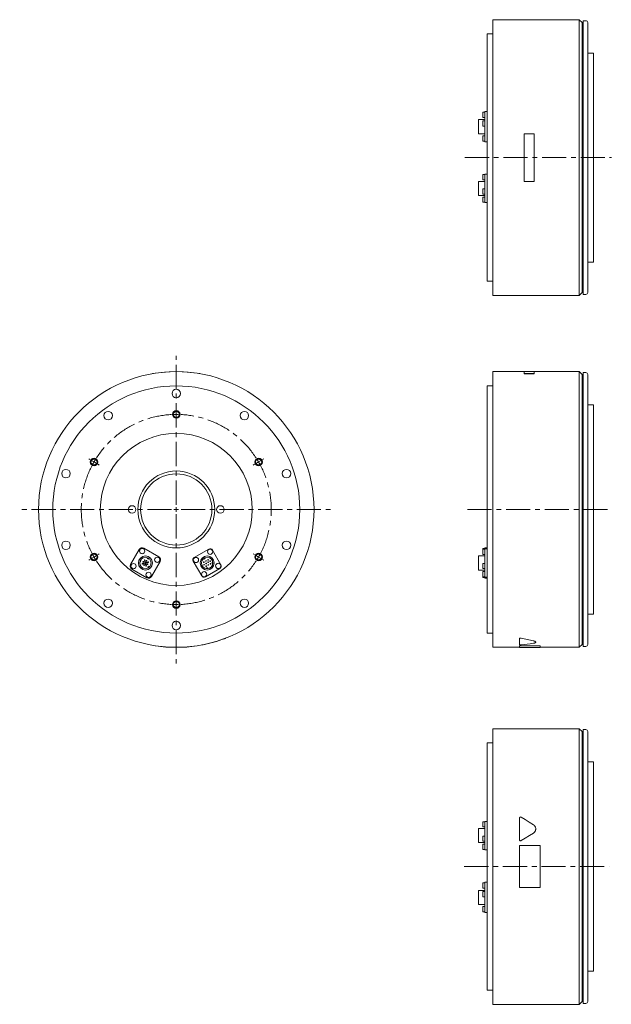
# Model space of a CAD drawing. Header units: millimetres. Extents: x 98 to 1416, y 60 to 1102.
# Tile 1 of 3: x 98 to 721, y 60 to 1096. Entities that reach past the tile are written whole.
import ezdxf

# ---------------------------------------------------------------- set-up
doc = ezdxf.new("R2010")
doc.units = ezdxf.units.MM
doc.header["$LTSCALE"] = 2
doc.linetypes.add('CENTERX2', pattern=[20.32, 12.7, -2.54, 2.54, -2.54])

# ---------------------------------------------------------------- blocks, each defined once
blk = doc.blocks.new('SW_CENTERMARKSYMBOL_1')
at = {"color": 6, "linetype": 'CENTERX2', "lineweight": 0}
for p, q in [((0, 5), (0, 161.5)), ((0, 105), (0, 106.5)), ((0, 100), (0, 102.5)), ((0, 100), (0, 97.5)), ((0, 95), (0, 93.5)), ((-90.9, 52.5), (-92.2, 53.2)), ((90.9, 52.5), (92.2, 53.2)), ((-86.6, 50), (-88.8, 51.2)), ((-86.6, 50), (-84.4, 48.8)), ((-82.3, 47.5), (-81, 46.7)), ((82.3, 47.5), (81, 46.7)), ((86.6, 50), (84.4, 48.8)), ((86.6, 50), (88.8, 51.2)), ((-5, 0), (-164.8, 0)), ((0, 0), (-2.5, 0)), ((0, 0), (0, 2.5)), ((0, 0), (0, -2.5)), ((0, 0), (2.5, 0)), ((5, 0), (162.2, 0)), ((0, -5), (0, -162.2)), ((-86.6, -50), (-88.8, -51.2)), ((-86.6, -50), (-84.4, -48.8)), ((-82.3, -47.5), (-81, -46.7)), ((82.3, -47.5), (81, -46.7)), ((86.6, -50), (84.4, -48.8)), ((86.6, -50), (88.8, -51.2)), ((-90.9, -52.5), (-92.2, -53.2)), ((90.9, -52.5), (92.2, -53.2)), ((0, -95), (0, -93.5)), ((0, -100), (0, -97.5)), ((0, -100), (0, -102.5)), ((0, -105), (0, -106.5))]:
    blk.add_line(p, q, dxfattribs=at)
for start, end in [(92.8648, 147.1352), (90, 91.4324), (88.5676, 90), (32.8648, 87.1352), (148.5676, 150), (30, 31.4324), (152.8648, 207.1352), (150, 151.4324), (28.5676, 30), (332.8648, 27.1352), (208.5676, 210), (210, 211.4324), (328.5676, 330), (330, 331.4324), (212.8648, 267.1352), (272.8648, 327.1352), (268.5676, 270), (270, 271.4324)]:
    blk.add_arc((0, 0), 100, start, end, dxfattribs=at)

msp = doc.modelspace()

# ---------------------------------------------------------------- linework, layer by layer
at = {"color": 7, "linetype": 'Continuous', "lineweight": 15}
for p, q in [((687.2, 1095.8), (596.2, 1095.8)), ((596.2, 805.8), (596.2, 1095.8)), ((690.2, 1092.8), (687.2, 1095.8)), ((687.2, 805.8), (687.2, 1095.8)), ((691.2, 1092.8), (690.2, 1092.8)), ((690.2, 808.8), (690.2, 1092.8)), ((694.2, 1094.8), (691.2, 1094.8)), ((691.2, 806.8), (691.2, 1094.8)), ((696.2, 1092.8), (696.2, 808.8)), ((596.2, 1080.8), (590.2, 1080.8)), ((590.2, 820.8), (590.2, 1080.8)), ((702.2, 1060.8), (696.2, 1060.8)), ((702.2, 840.8), (702.2, 1060.8)), ((587.8, 998.6), (585.8, 998.6)), ((585.8, 993.1), (585.8, 998.6)), ((590.2, 999.4), (587.8, 999.4)), ((587.8, 998.9), (587.8, 999.4)), ((587.8, 989.7), (587.8, 998.9)), ((587.8, 990.7), (581.1, 990.7)), ((581.1, 975.9), (581.1, 990.7)), ((585.8, 993.1), (587.8, 993.1)), ((587.8, 989.4), (585.8, 989.4)), ((585.8, 983.9), (585.8, 989.4)), ((587.8, 985), (587.8, 989.7)), ((587.8, 969), (587.8, 985)), ((581.1, 975.9), (587.8, 975.9)), ((585.8, 983.9), (587.8, 983.9)), ((629.2, 975.9), (629.2, 925.8)), ((639.7, 975.9), (629.2, 975.9)), ((639.7, 925.8), (639.7, 975.9)), ((587.8, 973.6), (585.8, 973.6)), ((585.8, 968.1), (585.8, 973.6)), ((585.8, 968.1), (587.8, 968.1)), ((587.8, 967.3), (587.8, 969)), ((587.8, 967.3), (590.2, 967.3)), ((587.8, 932.9), (585.8, 932.9)), ((585.8, 927.4), (585.8, 932.9)), ((590.2, 933.3), (587.8, 933.3)), ((587.8, 931.9), (587.8, 933.3)), ((587.8, 925.7), (581.1, 925.7)), ((581.1, 910.9), (581.1, 925.7)), ((585.8, 927.4), (587.8, 927.4)), ((587.8, 916.5), (587.8, 931.9)), ((629.2, 925.8), (639.7, 925.8)), ((587.8, 917.9), (585.8, 917.9)), ((585.8, 912.4), (585.8, 917.9)), ((585.8, 912.4), (587.8, 912.4)), ((587.8, 912.7), (587.8, 916.5)), ((587.8, 903.8), (587.8, 912.7)), ((581.1, 910.9), (587.8, 910.9)), ((587.8, 909.3), (585.8, 909.3)), ((585.8, 903.8), (585.8, 909.3)), ((585.8, 903.8), (587.8, 903.8)), ((587.8, 903.4), (587.8, 903.8)), ((587.8, 903.4), (590.2, 903.4)), ((696.2, 840.8), (702.2, 840.8)), ((590.2, 820.8), (596.2, 820.8)), ((687.2, 805.8), (690.2, 808.8)), ((690.2, 808.8), (691.2, 808.8)), ((596.2, 805.8), (687.2, 805.8)), ((691.2, 806.8), (694.2, 806.8)), ((629.2, 725.6), (596.2, 725.6)), ((596.2, 580.6), (596.2, 725.6)), ((639.7, 725.7), (629.2, 725.7)), ((629.2, 725.7), (629.2, 723.5)), ((639.7, 723.5), (639.7, 725.7)), ((687.2, 725.6), (639.7, 725.6)), ((690.2, 722.6), (687.2, 725.6)), ((687.2, 580.6), (687.2, 725.6)), ((238, 723.4), (237.9, 723.5)), ((288, 723.4), (288, 723.5)), ((629.2, 723.5), (639.7, 723.5)), ((629.2, 723.4), (629.2, 723.5)), ((629.2, 723.4), (639.7, 723.4)), ((639.7, 723.4), (639.7, 723.5)), ((691.2, 722.6), (690.2, 722.6)), ((690.2, 580.6), (690.2, 722.6)), ((694.2, 724.6), (691.2, 724.6)), ((691.2, 580.6), (691.2, 724.6)), ((696.2, 722.6), (696.2, 438.6)), ((596.2, 710.6), (590.2, 710.6)), ((590.2, 580.6), (590.2, 710.6)), ((702.2, 690.6), (696.2, 690.6)), ((702.2, 580.6), (702.2, 690.6)), ((590.2, 450.6), (590.2, 580.6)), ((596.2, 435.6), (596.2, 580.6)), ((687.2, 435.6), (687.2, 580.6)), ((690.2, 438.6), (690.2, 580.6)), ((691.2, 436.6), (691.2, 580.6)), ((702.2, 470.6), (702.2, 580.6)), ((224.1, 538.6), (214.9, 522.7)), ((244.8, 530.7), (228.8, 539.9)), ((297.3, 538.9), (281.9, 530)), ((587.8, 539.6), (585.8, 539.6)), ((585.8, 538.9), (585.8, 539.6)), ((587.8, 538.9), (585.8, 538.9)), ((585.8, 536.1), (585.8, 538.9)), ((590.2, 540.4), (587.8, 540.4)), ((587.8, 539.9), (587.8, 540.4)), ((587.8, 539.3), (587.8, 539.9)), ((590.2, 539.3), (587.8, 539.3)), ((587.8, 537.9), (587.8, 539.3)), ((232.8, 529.9), (232.4, 529.2)), ((232.4, 529.2), (233.7, 528.5)), ((233.7, 528.5), (234.1, 529.1)), ((291.8, 529.1), (292.2, 528.5)), ((292.2, 528.5), (293.5, 529.2)), ((293.5, 529.2), (293.1, 529.9)), ((310, 522.5), (301.1, 537.9)), ((587.8, 531.7), (581.1, 531.7)), ((581.1, 524.3), (581.1, 531.7)), ((585.8, 533.4), (585.8, 536.1)), ((585.8, 533.4), (587.8, 533.4)), ((587.8, 522.5), (587.8, 537.9)), ((216.1, 517.9), (232.1, 508.7)), ((224.6, 525.7), (225.3, 525.4)), ((225.8, 526.8), (225.1, 527.1)), ((225.3, 525.4), (225.8, 526.8)), ((230.1, 524.5), (227.4, 523.8)), ((227.5, 523.2), (230.2, 524)), ((229.4, 527.3), (230.1, 524.5)), ((230.7, 524.7), (229.9, 527.4)), ((230.2, 524), (231, 521.2)), ((233.4, 525.4), (230.7, 524.7)), ((230.8, 524.1), (233.5, 524.8)), ((231.6, 521.4), (230.8, 524.1)), ((234.4, 520.8), (233.2, 519.9)), ((233.2, 519.9), (233.7, 519.3)), ((234.9, 520.3), (234.4, 520.8)), ((236.9, 510), (246.1, 525.9)), ((280.9, 526.2), (289.8, 510.8)), ((293.6, 509.7), (309, 518.6)), ((294.7, 519.1), (294.7, 518.4)), ((296.2, 519.1), (294.7, 519.1)), ((296.2, 518.4), (296.2, 519.1)), ((300.7, 525.1), (300.7, 523.6)), ((301.4, 525.1), (300.7, 525.1)), ((300.7, 523.6), (301.4, 523.6)), ((581.1, 516.9), (581.1, 524.3)), ((587.8, 523.9), (585.8, 523.9)), ((585.8, 521.2), (585.8, 523.9)), ((585.8, 518.4), (585.8, 521.2)), ((585.8, 518.4), (587.8, 518.4)), ((587.8, 518.6), (587.8, 522.5)), ((587.8, 509.7), (587.8, 518.6)), ((581.1, 516.9), (587.8, 516.9)), ((587.8, 515.3), (585.8, 515.3)), ((585.8, 512.5), (585.8, 515.3)), ((585.8, 509.8), (585.8, 512.5)), ((585.8, 509.8), (587.8, 509.8)), ((585.8, 509.1), (585.8, 509.8)), ((585.8, 509.1), (587.8, 509.1)), ((587.8, 509.4), (587.8, 509.7)), ((587.8, 509.4), (590.2, 509.4)), ((587.8, 508.3), (587.8, 509.4)), ((587.8, 508.3), (590.2, 508.3)), ((696.2, 470.6), (702.2, 470.6)), ((590.2, 450.6), (596.2, 450.6)), ((241, 437.3), (240.9, 437.2)), ((285, 437.3), (285, 437.2)), ((596.2, 435.6), (624.2, 435.6)), ((624.2, 444.8), (624.2, 444.7)), ((624.2, 438.3), (624.2, 444.7)), ((624.2, 437.3), (646.2, 437.3)), ((624.2, 437.3), (624.2, 437.2)), ((624.2, 437.2), (646.2, 437.2)), ((624.2, 435.5), (624.2, 437.2)), ((624.2, 435.5), (646.2, 435.5)), ((646.2, 437.3), (646.2, 437.2)), ((646.2, 437.2), (646.2, 435.5)), ((646.2, 435.6), (687.2, 435.6)), ((687.2, 435.6), (690.2, 438.6)), ((690.2, 438.6), (691.2, 438.6)), ((691.2, 436.6), (694.2, 436.6)), ((687.2, 350), (596.2, 350)), ((596.2, 60), (596.2, 350)), ((690.2, 347), (687.2, 350)), ((687.2, 60), (687.2, 350)), ((691.2, 347), (690.2, 347)), ((690.2, 63), (690.2, 347)), ((694.2, 349), (691.2, 349)), ((691.2, 61), (691.2, 349)), ((696.2, 347), (696.2, 63)), ((596.2, 335), (590.2, 335)), ((590.2, 75), (590.2, 335)), ((702.2, 315), (696.2, 315)), ((702.2, 95), (702.2, 315)), ((587.8, 252.1), (585.8, 252.1)), ((585.8, 246.6), (585.8, 252.1)), ((590.2, 252.5), (587.8, 252.5)), ((587.8, 251.1), (587.8, 252.5)), ((587.8, 235.7), (587.8, 251.1)), ((624.2, 233.3), (624.2, 255.9)), ((587.8, 244.9), (581.1, 244.9)), ((581.1, 230.1), (581.1, 244.9)), ((585.8, 246.6), (587.8, 246.6)), ((581.1, 230.1), (587.8, 230.1)), ((587.8, 237.1), (585.8, 237.1)), ((585.8, 231.6), (585.8, 237.1)), ((585.8, 231.6), (587.8, 231.6)), ((587.8, 228.5), (585.8, 228.5)), ((585.8, 223), (585.8, 228.5)), ((587.8, 231.9), (587.8, 235.7)), ((587.8, 223), (587.8, 231.9)), ((624.2, 233.2), (624.2, 233.3)), ((585.8, 223), (587.8, 223)), ((587.8, 222.6), (587.8, 223)), ((587.8, 222.6), (590.2, 222.6)), ((624.2, 227.1), (646.2, 227.1)), ((624.2, 183), (624.2, 227.1)), ((646.2, 227.1), (646.2, 183)), ((587.8, 187.8), (585.8, 187.8)), ((585.8, 182.3), (585.8, 187.8)), ((590.2, 188.6), (587.8, 188.6)), ((587.8, 188.1), (587.8, 188.6)), ((587.8, 178.9), (587.8, 188.1)), ((587.8, 179.9), (581.1, 179.9)), ((581.1, 165.1), (581.1, 179.9)), ((585.8, 182.3), (587.8, 182.3)), ((587.8, 178.6), (585.8, 178.6)), ((585.8, 173.1), (585.8, 178.6)), ((587.8, 174.2), (587.8, 178.9)), ((646.2, 183), (624.2, 183)), ((585.8, 173.1), (587.8, 173.1)), ((587.8, 158.2), (587.8, 174.2)), ((581.1, 165.1), (587.8, 165.1)), ((587.8, 162.8), (585.8, 162.8)), ((585.8, 157.3), (585.8, 162.8)), ((585.8, 157.3), (587.8, 157.3)), ((587.8, 156.5), (587.8, 158.2)), ((587.8, 156.5), (590.2, 156.5)), ((696.2, 95), (702.2, 95)), ((590.2, 75), (596.2, 75)), ((687.2, 60), (690.2, 63)), ((690.2, 63), (691.2, 63)), ((596.2, 60), (687.2, 60)), ((691.2, 61), (694.2, 61))]:
    msp.add_line(p, q, dxfattribs=at)
at = {"color": 6, "linetype": 'CENTERX2', "lineweight": 0}
for p, q in [((566.8, 950.8), (721, 950.8)), ((569.6, 580.6), (719.9, 580.6)), ((566.2, 205), (718.7, 205))]:
    msp.add_line(p, q, dxfattribs=at)
at = {"color": 7, "linetype": 'Continuous', "lineweight": 15, "flags": 128}
for points in [[(626, 256.9), (630.3, 254.3), (634.6, 251.6), (639, 248.9)], [(639, 240.2), (634.7, 237.6), (630.4, 234.9), (626, 232.2)], [(639, 240.2), (634.7, 237.6), (630.4, 234.9), (626, 232.2)]]:
    msp.add_lwpolyline(points, dxfattribs=at)
at = {"color": 7, "linetype": 'Continuous', "lineweight": 15}
for centre, radius in [((263, 580.6), 145), ((263, 580.6), 130), ((263, 702.6), 4.5), ((191.3, 679.3), 4.5), ((334.7, 679.3), 4.5), ((263, 580.6), 80), ((146.9, 618.3), 4.5), ((379, 618.3), 4.5), ((263, 580.6), 40.5), ((263, 580.6), 37.5), ((216.5, 580.6), 4), ((309.5, 580.6), 4), ((146.9, 542.9), 4.5), ((227.1, 536.8), 2.75), ((298.6, 536.1), 2.75), ((379, 542.9), 4.5), ((230.5, 524.3), 7.4), ((230.5, 524.3), 6), ((242.9, 527.7), 2.75), ((283.7, 527.5), 2.75), ((295.5, 524.3), 7.4), ((295.5, 524.3), 6), ((218, 521), 2.75), ((228.3, 525.6), 0.4), ((229.2, 522.2), 0.4), ((231.7, 526.5), 0.4), ((232.6, 523.1), 0.4), ((292, 525.2), 0.35), ((292.2, 522.5), 0.35), ((294.2, 526.5), 0.35), ((294.4, 523.7), 0.35), ((294.5, 520.9), 0.35), ((296.4, 527.7), 0.35), ((296.5, 525), 0.35), ((296.7, 522.2), 0.35), ((298.7, 526.2), 0.35), ((298.9, 523.4), 0.35), ((307.2, 521.2), 2.75), ((233.8, 511.9), 2.75), ((292.3, 512.5), 2.75), ((191.3, 481.9), 4.5), ((334.7, 481.9), 4.5), ((263, 458.6), 4.5)]:
    msp.add_circle(centre, radius, dxfattribs=at)
at = {"color": 6, "linetype": 'Continuous', "lineweight": 15}
for centre in [(263, 680.6), (176.4, 630.6), (349.6, 630.6), (176.4, 530.6), (349.6, 530.6), (263, 480.6)]:
    msp.add_circle(centre, 4, dxfattribs=at)
for centre in [(263, 680.6), (176.4, 630.6), (349.6, 630.6), (176.4, 530.6), (349.6, 530.6), (263, 480.6)]:
    msp.add_circle(centre, 3.33)
at = {"color": 7, "linetype": 'Continuous', "lineweight": 15}
for centre, radius, start, end in [((694.2, 1092.8), 2, 0, 90), ((694.2, 808.8), 2, 270, 0), ((263, 580.6), 145.1, 80.0718, 99.9282), ((694.2, 722.6), 2, 0, 90), ((227.1, 536.9), 3.5, 60, 150), ((298.7, 536.5), 2.8, 30, 120), ((243, 527.7), 3.5, 330, 60), ((283.3, 527.6), 2.8, 120, 210), ((217.9, 521), 3.5, 150, 240), ((227.5, 523.5), 0.3, 105, 285), ((229.7, 527.3), 0.3, 15, 195), ((231.3, 521.3), 0.3, 195, 15), ((233.5, 525.1), 0.3, 285, 105), ((307.6, 521.1), 2.8, 300, 30), ((233.8, 511.8), 3.5, 240, 330), ((292.2, 512.2), 2.8, 210, 300), ((263, 580.6), 145.1, 261.2731, 278.7269), ((263, 580.6), 145.1, 281.2145, 290.5084), ((694.2, 438.6), 2, 270, 0), ((694.2, 347), 2, 0, 90), ((694.2, 63), 2, 270, 0)]:
    msp.add_arc(centre, radius, start, end, dxfattribs=at)
for centre, ratio, start_param, end_param in [((710.1, 580.6), 0.616389, 4.346917, 4.405226), ((710.1, 580.6), 0.616814, 4.346917, 4.405226), ((581.9, 580.6), 0.616814, 4.900942, 4.957302)]:
    msp.add_ellipse(centre, major_axis=(235.2, 0), ratio=ratio, start_param=start_param, end_param=end_param, dxfattribs=at)
for points, knots in [([(290, 438.1), (290, 438.1), (290, 438.1), (290.1, 438.1), (290.3, 438.1), (290.6, 438.2), (290.9, 438.2), (291.1, 438.3), (291.2, 438.3)], [0, 0, 0, 0, 0.086309, 0.268966, 0.451394, 0.633796, 0.816552, 1, 1, 1, 1]), ([(313.8, 444.7), (313.9, 444.8), (314.1, 444.8), (314.4, 444.9), (314.6, 445), (314.8, 445.1), (315, 445.2), (315, 445.2), (315, 445.2)], [0, 0, 0, 0, 0.181189, 0.362799, 0.544179, 0.724875, 0.906059, 1, 1, 1, 1]), ([(626, 445.2), (626, 445.2), (625.9, 445.2), (625.8, 445.2), (625.7, 445.3), (625.6, 445.3), (625.4, 445.3), (625.1, 445.3), (624.8, 445.2), (624.5, 445.1), (624.4, 445.1), (624.3, 445), (624.2, 444.9), (624.2, 444.9), (624.2, 444.8), (624.2, 444.8)], [0, 0, 0, 0, 0.042071, 0.083832, 0.125656, 0.18837, 0.250873, 0.375829, 0.500591, 0.624994, 0.749847, 0.812275, 0.875078, 0.937462, 1, 1, 1, 1]), ([(624.2, 444.7), (624.2, 444.8), (624.2, 444.8), (624.3, 444.8), (624.3, 444.9), (624.3, 444.9), (624.3, 444.9), (624.4, 445), (624.4, 445), (624.5, 445), (624.5, 445), (624.6, 445), (624.6, 445.1), (624.7, 445.1), (624.8, 445.1), (624.8, 445.1), (624.9, 445.1), (625, 445.1), (625, 445.2), (625.2, 445.2), (625.3, 445.2), (625.6, 445.2), (625.9, 445.1), (626, 445.1)], [0, 0, 0, 0, 0.125, 0.125, 0.1875, 0.1875, 0.25, 0.25, 0.3125, 0.3125, 0.375, 0.375, 0.4375, 0.4375, 0.5, 0.5, 0.5625, 0.5625, 0.625, 0.625, 0.75, 0.75, 1, 1, 1, 1]), ([(626, 438.1), (625.9, 438.1), (625.6, 438.1), (625.3, 438.1), (625.2, 438.1), (625, 438.1), (624.9, 438.1), (624.6, 438.1), (624.5, 438.1), (624.3, 438.2), (624.2, 438.2), (624.2, 438.3)], [0, 0, 0, 0, 0.25, 0.25, 0.375, 0.375, 0.5, 0.5, 0.75, 0.75, 1, 1, 1, 1]), ([(639, 442.4), (639.3, 442.3), (640, 442.2), (640.8, 441.8), (641.3, 441.5), (641.5, 441.2), (641.4, 441.1), (641.4, 441.1)], [0, 0, 0, 0, 0.248873, 0.498444, 0.748052, 0.996974, 1, 1, 1, 1]), ([(639, 442.3), (639.2, 442.3), (639.3, 442.2), (639.6, 442.2), (639.7, 442.1), (639.8, 442.1), (639.9, 442.1), (640.1, 442), (640.3, 442), (640.5, 441.9), (640.5, 441.8), (640.7, 441.8), (640.7, 441.8), (640.9, 441.7), (641, 441.6), (641.1, 441.5), (641.1, 441.5), (641.2, 441.4), (641.2, 441.4), (641.4, 441.3), (641.4, 441.1), (641.4, 441), (641.4, 440.9), (641.4, 440.8), (641.3, 440.8), (641.3, 440.7), (641.3, 440.7), (641.2, 440.6), (641.1, 440.5), (641, 440.5), (641, 440.4), (640.9, 440.4), (640.8, 440.4), (640.7, 440.3), (640.6, 440.2), (640.4, 440.2), (640.3, 440.1), (640.2, 440.1), (640.1, 440.1), (639.7, 440), (639.4, 439.9), (639, 439.9)], [0, 0, 0, 0, 0.0625, 0.0625, 0.09375, 0.09375, 0.125, 0.125, 0.1875, 0.1875, 0.21875, 0.21875, 0.25, 0.25, 0.3125, 0.3125, 0.34375, 0.34375, 0.375, 0.375, 0.5, 0.5, 0.5625, 0.5625, 0.59375, 0.59375, 0.625, 0.625, 0.6875, 0.6875, 0.71875, 0.71875, 0.75, 0.75, 0.8125, 0.8125, 0.84375, 0.84375, 0.875, 0.875, 1, 1, 1, 1]), ([(624.2, 255.9), (624.2, 256), (624.2, 256.1), (624.3, 256.2), (624.3, 256.3), (624.3, 256.4), (624.3, 256.4), (624.4, 256.5), (624.4, 256.6), (624.5, 256.6), (624.5, 256.7), (624.6, 256.8), (624.6, 256.8), (624.7, 256.9), (624.8, 256.9), (624.8, 256.9), (624.9, 257), (625, 257), (625, 257), (625.2, 257.1), (625.3, 257.1), (625.6, 257.1), (625.9, 257), (626, 256.9)], [0, 0, 0, 0, 0.125, 0.125, 0.1875, 0.1875, 0.25, 0.25, 0.3125, 0.3125, 0.375, 0.375, 0.4375, 0.4375, 0.5, 0.5, 0.5625, 0.5625, 0.625, 0.625, 0.75, 0.75, 1, 1, 1, 1]), ([(639, 248.9), (639.2, 248.8), (639.3, 248.7), (639.6, 248.5), (639.7, 248.4), (639.8, 248.3), (639.9, 248.2), (640.1, 247.9), (640.3, 247.8), (640.5, 247.5), (640.5, 247.4), (640.7, 247.2), (640.7, 247.1), (640.9, 246.9), (641, 246.7), (641.1, 246.4), (641.1, 246.3), (641.2, 246.1), (641.2, 246), (641.4, 245.4), (641.4, 245), (641.4, 244.4), (641.4, 244.2), (641.4, 243.8), (641.3, 243.7), (641.3, 243.5), (641.3, 243.4), (641.2, 243.1), (641.1, 242.9), (641, 242.6), (641, 242.5), (640.9, 242.3), (640.8, 242.2), (640.7, 241.9), (640.6, 241.7), (640.4, 241.5), (640.3, 241.4), (640.2, 241.2), (640.1, 241.1), (639.7, 240.7), (639.4, 240.5), (639, 240.2)], [0, 0, 0, 0, 0.0625, 0.0625, 0.09375, 0.09375, 0.125, 0.125, 0.1875, 0.1875, 0.21875, 0.21875, 0.25, 0.25, 0.3125, 0.3125, 0.34375, 0.34375, 0.375, 0.375, 0.5, 0.5, 0.5625, 0.5625, 0.59375, 0.59375, 0.625, 0.625, 0.6875, 0.6875, 0.71875, 0.71875, 0.75, 0.75, 0.8125, 0.8125, 0.84375, 0.84375, 0.875, 0.875, 1, 1, 1, 1]), ([(639, 240.2), (639, 240.2), (639.2, 240.3), (639.3, 240.5), (639.5, 240.6), (639.7, 240.7), (639.9, 240.9), (640.1, 241.1), (640.4, 241.5), (640.8, 242.1), (641.1, 242.7), (641.2, 243.2), (641.3, 243.7), (641.4, 244.1), (641.4, 244.4), (641.4, 244.6)], [0, 0, 0, 0, 0.041707, 0.083306, 0.124877, 0.166498, 0.20825, 0.25021, 0.374919, 0.500179, 0.625024, 0.750361, 0.833529, 0.916558, 1, 1, 1, 1]), ([(626, 232.2), (625.9, 232.1), (625.6, 232.1), (625.3, 232.1), (625.2, 232.1), (625, 232.1), (624.9, 232.2), (624.6, 232.3), (624.5, 232.5), (624.3, 232.8), (624.2, 233.1), (624.2, 233.3)], [0, 0, 0, 0, 0.25, 0.25, 0.375, 0.375, 0.5, 0.5, 0.75, 0.75, 1, 1, 1, 1]), ([(624.2, 233.2), (624.2, 233.2), (624.2, 233.1), (624.2, 233), (624.3, 232.9), (624.3, 232.8), (624.4, 232.6), (624.6, 232.4), (624.8, 232.2), (625.1, 232.1), (625.4, 232), (625.6, 232.1), (625.7, 232.1), (625.9, 232.1), (626, 232.2), (626, 232.2)], [0, 0, 0, 0, 0.041939, 0.0837, 0.125597, 0.188248, 0.250796, 0.375531, 0.500141, 0.625013, 0.749934, 0.812364, 0.875049, 0.937452, 1, 1, 1, 1])]:
    msp.add_open_spline(points, degree=3, knots=knots, dxfattribs=at)

# ---------------------------------------------------------------- block references
at = {"color": 7, "linetype": 'Continuous', "lineweight": 0}
msp.add_blockref('SW_CENTERMARKSYMBOL_1', (263, 580.6), dxfattribs=at)

doc.saveas('drawing.dxf')
